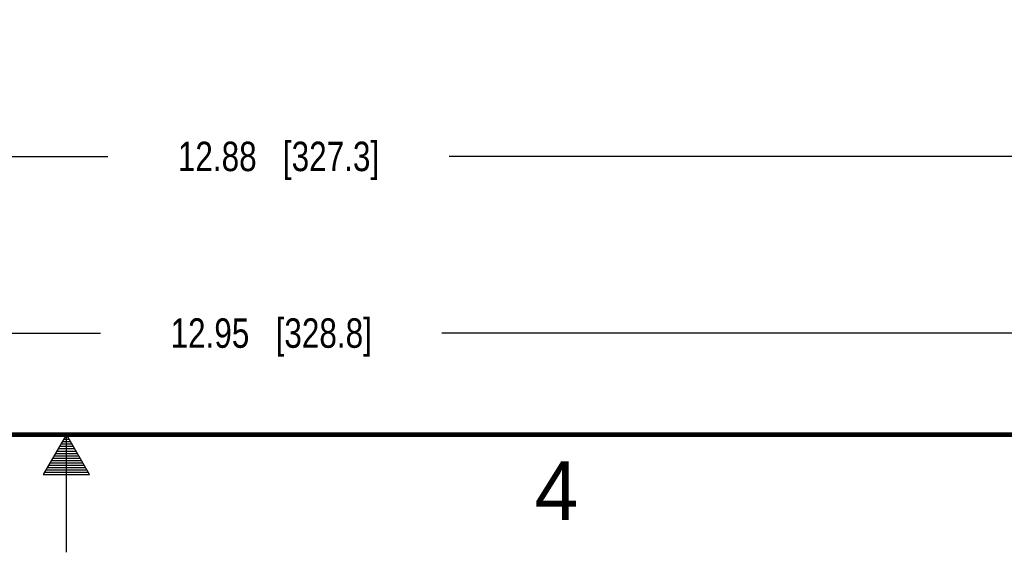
# Model space of a CAD drawing. Header units: inches. Extents: x 0 to 34, y 0 to 22.
# Tile 79 of 133: x 16.8 to 21, y 0 to 2.3. Entities that reach past the tile are written whole.
import ezdxf

# ---------------------------------------------------------------- set-up
doc = ezdxf.new("R2010")
doc.units = ezdxf.units.IN
doc.header["$LTSCALE"] = 1.87
doc.header["$MEASUREMENT"] = 0
doc.layers.get('0').update_dxf_attribs({"linetype": 'CONTINUOUS'})
doc.layers.add('DIMENSIONS', color=7, linetype='CONTINUOUS')
doc.styles.get("Standard").update_dxf_attribs({"font": 'txt', "width": 0.8})
doc.styles.add('TEXTSTYLE_2', font='txt')
doc.dimstyles.new('DIMSTYLE_2', dxfattribs={"dimtxt": 0.125, "dimasz": 0.18, "dimexe": 0.125, "dimexo": 0.0625, "dimgap": 0.0625, "dimtad": 0, "dimtih": 1, "dimtoh": 1, "dimzin": 4, "dimdsep": 46, "dimtxsty": 'STANDARD', "dimblk": '_FILLED', "dimblk1": '_FILLED', "dimblk2": '_FILLED', "dimcen": 0.09, "dimadec": 0, "dimazin": 0, "dimtp": 0.01, "dimtm": 0.01, "dimtfac": 1, "dimtofl": 0, "dimtmove": 0, "dimatfit": 3, "dimldrblk": '_FILLED', "dimfxl": 1, "dimtolj": 1, "dimtzin": 4, "dimarcsym": 0})

# ---------------------------------------------------------------- blocks, each defined once
blk = doc.blocks.new('_FILLED')
at = {"color": 0, "linetype": 'BYBLOCK'}
blk.add_solid([(0, 0), (-1, 0.174), (-1, -0.174)], dxfattribs=at)
blk = doc.blocks.new('*D13')
at = {"layer": 'DIMENSIONS', "color": 2, "linetype": 'CONTINUOUS'}
for p, q in [((11.4587, 3.3083), (11.4587, 1.5557)), ((24.3428, 3.2182), (24.3428, 1.5557)), ((11.4587, 1.6807), (17.1758, 1.6807)), ((24.3428, 1.6807), (18.6258, 1.6807))]:
    blk.add_line(p, q, dxfattribs=at)
at = {"layer": 'DIMENSIONS', "color": 2, "linetype": 'CONTINUOUS', "xscale": 0.18, "yscale": 0.18, "zscale": 0.18, "rotation": 180}
blk.add_blockref('_FILLED', (11.4587, 1.6807), dxfattribs=at)
at = {"layer": 'DIMENSIONS', "color": 2, "linetype": 'CONTINUOUS', "xscale": 0.18, "yscale": 0.18, "zscale": 0.18}
blk.add_blockref('_FILLED', (24.3428, 1.6807), dxfattribs=at)
at = {"layer": 'DIMENSIONS', "color": 2, "linetype": 'CONTINUOUS', "insert": (17.9008, 1.7432), "char_height": 0.125, "width": 1.325, "attachment_point": 2, "line_spacing_factor": 0.9}
blk.add_mtext('12.88{\\Ftxt.shx;\\W1.000000;\\H0.125000; }[327.3]', dxfattribs=at)
blk = doc.blocks.new('*D14')
at = {"layer": 'DIMENSIONS', "color": 2, "linetype": 'CONTINUOUS'}
for p, q in [((11.3967, 4.6922), (11.3967, 0.8057)), ((24.3428, 3.2182), (24.3428, 0.8057)), ((11.3967, 0.9307), (17.1448, 0.9307)), ((24.3428, 0.9307), (18.5948, 0.9307))]:
    blk.add_line(p, q, dxfattribs=at)
at = {"layer": 'DIMENSIONS', "color": 2, "linetype": 'CONTINUOUS', "xscale": 0.18, "yscale": 0.18, "zscale": 0.18, "rotation": 180}
blk.add_blockref('_FILLED', (11.3967, 0.9307), dxfattribs=at)
at = {"layer": 'DIMENSIONS', "color": 2, "linetype": 'CONTINUOUS', "xscale": 0.18, "yscale": 0.18, "zscale": 0.18}
blk.add_blockref('_FILLED', (24.3428, 0.9307), dxfattribs=at)
at = {"layer": 'DIMENSIONS', "color": 2, "linetype": 'CONTINUOUS', "insert": (17.8698, 0.9932), "char_height": 0.125, "width": 1.325, "attachment_point": 2, "line_spacing_factor": 0.9}
blk.add_mtext('12.95{\\Ftxt.shx;\\W1.000000;\\H0.125000; }[328.8]', dxfattribs=at)

msp = doc.modelspace()

# ---------------------------------------------------------------- linework, layer by layer
at = {"color": 2, "linetype": 'CONTINUOUS'}
for p, q in [((17, 0.5), (16.902, 0.3303)), ((16.9769, 0.46), (17.0231, 0.46)), ((16.9827, 0.47), (17.0173, 0.47)), ((16.9885, 0.48), (17.0116, 0.48)), ((16.9942, 0.49), (17.0058, 0.49)), ((17.098, 0.3303), (17, 0.5)), ((17, 0), (17, 0.5)), ((16.9538, 0.42), (17.0462, 0.42)), ((16.9596, 0.43), (17.0404, 0.43)), ((16.9654, 0.44), (17.0347, 0.44)), ((16.9712, 0.45), (17.0289, 0.45)), ((16.9307, 0.38), (17.0693, 0.38)), ((16.9365, 0.39), (17.0635, 0.39)), ((16.9423, 0.4), (17.0578, 0.4)), ((16.9481, 0.41), (17.052, 0.41)), ((16.9076, 0.34), (17.0924, 0.34)), ((16.9134, 0.35), (17.0866, 0.35)), ((16.9192, 0.36), (17.0808, 0.36)), ((16.925, 0.37), (17.0751, 0.37)), ((16.902, 0.3303), (17.098, 0.3303))]:
    msp.add_line(p, q, dxfattribs=at)
at = {"color": 7, "linetype": 'CONTINUOUS', "const_width": 0.02}
msp.add_lwpolyline([(0.5, 0.5), (33.5, 0.5)], dxfattribs=at)

# ---------------------------------------------------------------- texts
at = {"color": 2, "linetype": 'CONTINUOUS', "insert": (18.9884, 0.3869), "char_height": 0.25, "width": 0.25, "attachment_point": 1, "line_spacing_factor": 0.9, "style": 'TEXTSTYLE_2'}
msp.add_mtext('4', dxfattribs=at)

# ---------------------------------------------------------------- dimensions: what is measured, and where the dimension line sits
at = {"layer": 'DIMENSIONS', "color": 2, "linetype": 'CONTINUOUS'}
dim = msp.add_linear_dim(base=(11.3967, 0.9307), p1=(24.3428, 3.2807), p2=(11.3967, 4.7547), angle=180, dimstyle='DIMSTYLE_2', dxfattribs=at)
dim.commit()
dim.dimension.update_dxf_attribs({"geometry": '*D14', "text_midpoint": (17.8698, 0.9307), "dimtype": 160})
dim = msp.add_linear_dim(base=(24.3428, 1.6807), p1=(11.4587, 3.3708), p2=(24.3428, 3.2807), dimstyle='DIMSTYLE_2', dxfattribs=at)
dim.commit()
dim.dimension.update_dxf_attribs({"geometry": '*D13', "text_midpoint": (17.9008, 1.6807), "dimtype": 160})

doc.saveas('drawing.dxf')
